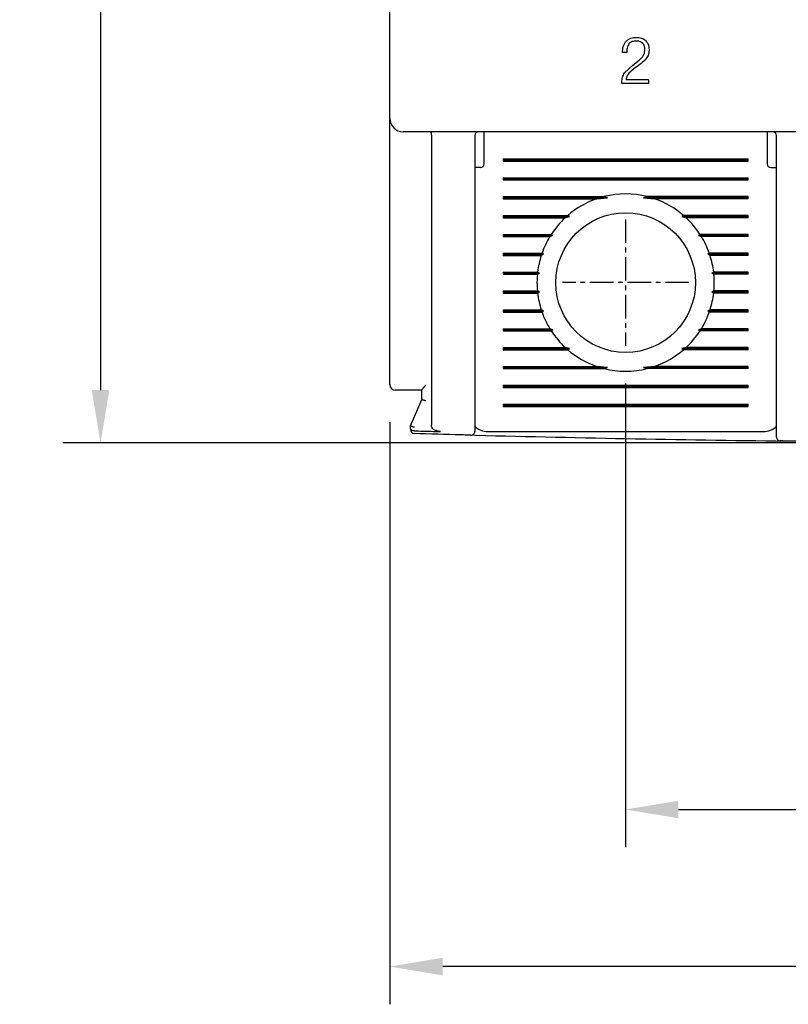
# Model space of a CAD drawing. Extents: x -26 to 1050, y -162 to 594.
# Tile 10 of 22: x 381 to 421, y 312 to 364. Entities that reach past the tile are written whole.
import ezdxf

# ---------------------------------------------------------------- set-up
doc = ezdxf.new("R2010")
doc.units = 0
doc.header["$MEASUREMENT"] = 0
doc.linetypes.add('CENTER', pattern=[2, 1.25, -0.25, 0.25, -0.25])
doc.layers.get('0').update_dxf_attribs({"linetype": 'CONTINUOUS'})
doc.layers.add('cen', color=1, linetype='CENTER')
doc.layers.add('di', color=3, linetype='CONTINUOUS')
doc.styles.add('KIM', font='ROMANS.shx', dxfattribs={"height": 5, "bigfont": 'GSG1.shx'})
doc.styles.get("Standard").update_dxf_attribs({"font": 'romans.shx', "height": 2, "bigfont": 'hgs.shx'})
doc.dimstyles.new('STANDARD$0', dxfattribs={"dimtxt": 5, "dimasz": 5, "dimexe": 1, "dimexo": 2, "dimgap": 2, "dimtad": 1, "dimdec": 4, "dimzin": 12, "dimdsep": 46, "dimtxsty": 'KIM', "dimcen": -1, "dimdle": 0.1, "dimadec": 0, "dimazin": 0, "dimtfac": 1, "dimtdec": 4, "dimtmove": 0, "dimatfit": 3, "dimfxl": 0, "dimtolj": 1, "dimtzin": 0, "dimarcsym": 0})

# ---------------------------------------------------------------- blocks, each defined once
blk = doc.blocks.new('*D72')
at = {"layer": 'di'}
for p, q in [((400.155, 342.884), (400.155, 312.028)), ((475.155, 342.784), (475.155, 312.028)), ((472.355, 314.028), (402.955, 314.028))]:
    blk.add_line(p, q, dxfattribs=at)
for points in [[(402.955, 314.495), (402.955, 313.561), (400.155, 314.028)], [(472.355, 314.495), (472.355, 313.561), (475.155, 314.028)]]:
    blk.add_solid(points, dxfattribs=at)
at = {"layer": 'di', "insert": (437.645, 317.028), "char_height": 2, "attachment_point": 5}
blk.add_mtext('\\A1;75', dxfattribs=at)
blk = doc.blocks.new('*D77')
at = {"layer": 'di'}
for p, q in [((398.955, 440.284), (382.816, 440.284)), ((384.816, 437.484), (384.816, 344.584)), ((435.655, 341.784), (382.816, 341.784))]:
    blk.add_line(p, q, dxfattribs=at)
for points in [[(384.35, 437.484), (385.283, 437.484), (384.816, 440.284)], [(384.35, 344.584), (385.283, 344.584), (384.816, 341.784)]]:
    blk.add_solid(points, dxfattribs=at)
at = {"layer": 'di', "insert": (381.816, 391.384), "char_height": 2, "attachment_point": 5, "rotation": 90}
blk.add_mtext('\\A1;98.5', dxfattribs=at)
blk = doc.blocks.new('*D71')
at = {"layer": 'di'}
for p, q in [((412.655, 344.929), (412.655, 320.355)), ((462.655, 344.929), (462.655, 320.355)), ((415.455, 322.355), (459.855, 322.355))]:
    blk.add_line(p, q, dxfattribs=at)
for points in [[(415.455, 322.822), (415.455, 321.889), (412.655, 322.355)], [(459.855, 322.822), (459.855, 321.889), (462.655, 322.355)]]:
    blk.add_solid(points, dxfattribs=at)
at = {"layer": 'di', "insert": (438.075, 325.355), "char_height": 2, "attachment_point": 5}
blk.add_mtext('\\A1;50', dxfattribs=at)

msp = doc.modelspace()

# ---------------------------------------------------------------- linework, layer by layer
for p, q in [((400.155, 358.984), (400.155, 421.584)), ((412.711, 362.483), (412.487, 362.483)), ((413.37, 362.071), (413.565, 362.267)), ((413.565, 362.267), (413.653, 362.446)), ((413.653, 362.446), (413.673, 362.645)), ((412.593, 361.401), (413.027, 361.81)), ((413.027, 361.81), (413.37, 362.071)), ((413.181, 361.681), (412.824, 361.38)), ((412.459, 360.848), (412.455, 360.92)), ((413.865, 360.848), (412.459, 360.848)), ((413.865, 361.04), (412.679, 361.04)), ((413.865, 361.04), (413.865, 360.848)), ((400.155, 358.157), (400.155, 358.984)), ((400.155, 344.884), (400.155, 358.157)), ((474.455, 358.284), (400.855, 358.284)), ((402.355, 358.098), (402.355, 358.1)), ((402.355, 358.098), (402.355, 342.722)), ((404.655, 358.084), (404.655, 343.283)), ((405.155, 357.884), (405.155, 358.284)), ((420.155, 358.284), (420.155, 357.884)), ((420.655, 342.972), (420.655, 358.084)), ((405.155, 356.584), (405.155, 357.884)), ((420.155, 357.884), (420.155, 356.584)), ((406.155, 356.842), (419.155, 356.842)), ((406.155, 356.842), (406.155, 356.726)), ((406.155, 356.784), (419.155, 356.784)), ((406.155, 356.726), (419.155, 356.726)), ((419.155, 356.726), (419.155, 356.842)), ((404.955, 356.384), (404.655, 356.384)), ((420.355, 356.384), (420.655, 356.384)), ((406.155, 355.842), (419.155, 355.842)), ((406.155, 355.842), (406.155, 355.726)), ((406.155, 355.784), (419.155, 355.784)), ((406.155, 355.726), (419.155, 355.726)), ((419.155, 355.726), (419.155, 355.842)), ((406.155, 354.842), (411.507, 354.842)), ((406.155, 354.842), (406.155, 354.726)), ((406.155, 354.784), (411.701, 354.784)), ((406.155, 354.726), (411.12, 354.726)), ((411.12, 354.726), (411.701, 354.784)), ((411.701, 354.784), (411.507, 354.842)), ((413.803, 354.842), (413.609, 354.784)), ((413.609, 354.784), (414.19, 354.726)), ((419.155, 354.784), (413.609, 354.784)), ((419.155, 354.842), (413.803, 354.842)), ((419.155, 354.726), (414.19, 354.726)), ((419.155, 354.726), (419.155, 354.842)), ((406.155, 353.842), (409.584, 353.842)), ((406.155, 353.842), (406.155, 353.726)), ((406.155, 353.784), (409.67, 353.784)), ((406.155, 353.726), (409.455, 353.726)), ((409.455, 353.726), (409.67, 353.784)), ((409.67, 353.784), (409.584, 353.842)), ((415.726, 353.842), (415.64, 353.784)), ((415.64, 353.784), (415.855, 353.726)), ((419.155, 353.784), (415.64, 353.784)), ((419.155, 353.842), (415.726, 353.842)), ((419.155, 353.726), (415.855, 353.726)), ((419.155, 353.726), (419.155, 353.842)), ((406.155, 352.842), (408.712, 352.842)), ((406.155, 352.842), (406.155, 352.726)), ((408.794, 352.784), (408.712, 352.842)), ((416.598, 352.842), (416.516, 352.784)), ((419.155, 352.842), (416.598, 352.842)), ((419.155, 352.726), (419.155, 352.842)), ((406.155, 352.784), (408.794, 352.784)), ((406.155, 352.726), (408.639, 352.726)), ((408.639, 352.726), (408.794, 352.784)), ((416.516, 352.784), (416.671, 352.726)), ((419.155, 352.784), (416.516, 352.784)), ((419.155, 352.726), (416.671, 352.726)), ((406.155, 351.842), (408.221, 351.842)), ((406.155, 351.842), (406.155, 351.726)), ((408.306, 351.784), (408.221, 351.842)), ((417.089, 351.842), (417.003, 351.784)), ((419.155, 351.842), (417.089, 351.842)), ((419.155, 351.726), (419.155, 351.842)), ((406.155, 351.784), (408.306, 351.784)), ((406.155, 351.726), (408.182, 351.726)), ((408.182, 351.726), (408.306, 351.784)), ((417.003, 351.784), (417.128, 351.726)), ((419.155, 351.784), (417.003, 351.784)), ((419.155, 351.726), (417.128, 351.726)), ((406.155, 350.842), (407.988, 350.842)), ((406.155, 350.842), (406.155, 350.726)), ((406.155, 350.784), (408.082, 350.784)), ((407.976, 350.726), (408.082, 350.784)), ((408.082, 350.784), (407.988, 350.842)), ((417.322, 350.842), (417.228, 350.784)), ((417.228, 350.784), (417.334, 350.726)), ((419.155, 350.784), (417.228, 350.784)), ((419.155, 350.842), (417.322, 350.842)), ((419.155, 350.726), (419.155, 350.842)), ((406.155, 350.726), (407.976, 350.726)), ((419.155, 350.726), (417.334, 350.726)), ((406.155, 349.842), (407.976, 349.842)), ((406.155, 349.842), (406.155, 349.726)), ((406.155, 349.784), (408.082, 349.784)), ((406.155, 349.726), (407.988, 349.726)), ((408.082, 349.784), (407.976, 349.842)), ((407.988, 349.726), (408.082, 349.784)), ((417.334, 349.842), (417.228, 349.784)), ((417.228, 349.784), (417.322, 349.726)), ((419.155, 349.784), (417.228, 349.784)), ((419.155, 349.726), (417.322, 349.726)), ((419.155, 349.842), (417.334, 349.842)), ((419.155, 349.726), (419.155, 349.842)), ((406.155, 348.842), (408.182, 348.842)), ((406.155, 348.842), (406.155, 348.726)), ((406.155, 348.784), (408.306, 348.784)), ((406.155, 348.726), (408.221, 348.726)), ((408.306, 348.784), (408.182, 348.842)), ((408.221, 348.726), (408.306, 348.784)), ((417.128, 348.842), (417.003, 348.784)), ((417.003, 348.784), (417.089, 348.726)), ((419.155, 348.784), (417.003, 348.784)), ((419.155, 348.726), (417.089, 348.726)), ((419.155, 348.842), (417.128, 348.842)), ((419.155, 348.726), (419.155, 348.842)), ((406.155, 347.842), (408.639, 347.842)), ((406.155, 347.842), (406.155, 347.726)), ((406.155, 347.784), (408.794, 347.784)), ((406.155, 347.726), (408.712, 347.726)), ((408.794, 347.784), (408.639, 347.842)), ((408.712, 347.726), (408.794, 347.784)), ((416.671, 347.842), (416.516, 347.784)), ((416.516, 347.784), (416.598, 347.726)), ((419.155, 347.784), (416.516, 347.784)), ((419.155, 347.726), (416.598, 347.726)), ((419.155, 347.842), (416.671, 347.842)), ((419.155, 347.726), (419.155, 347.842)), ((406.155, 346.842), (409.455, 346.842)), ((406.155, 346.842), (406.155, 346.726)), ((406.155, 346.784), (409.67, 346.784)), ((406.155, 346.726), (409.584, 346.726)), ((409.67, 346.784), (409.455, 346.842)), ((409.584, 346.726), (409.67, 346.784)), ((415.855, 346.842), (415.64, 346.784)), ((415.64, 346.784), (415.726, 346.726)), ((419.155, 346.784), (415.64, 346.784)), ((419.155, 346.726), (415.726, 346.726)), ((419.155, 346.842), (415.855, 346.842)), ((419.155, 346.726), (419.155, 346.842)), ((406.155, 345.842), (411.12, 345.842)), ((406.155, 345.842), (406.155, 345.726)), ((406.155, 345.784), (411.701, 345.784)), ((406.155, 345.726), (411.507, 345.726)), ((411.701, 345.784), (411.12, 345.842)), ((411.507, 345.726), (411.701, 345.784)), ((414.19, 345.842), (413.609, 345.784)), ((413.609, 345.784), (413.803, 345.726)), ((419.155, 345.784), (413.609, 345.784)), ((419.155, 345.726), (413.803, 345.726)), ((419.155, 345.842), (414.19, 345.842)), ((419.155, 345.726), (419.155, 345.842)), ((401.855, 344.584), (400.855, 344.584)), ((401.855, 344.084), (401.855, 344.592)), ((406.155, 344.842), (419.155, 344.842)), ((406.155, 344.842), (406.155, 344.726)), ((406.155, 344.784), (419.155, 344.784)), ((406.155, 344.726), (419.155, 344.726)), ((419.155, 344.726), (419.155, 344.842)), ((401.255, 342.684), (401.855, 344.084)), ((401.855, 344.084), (401.855, 344.084)), ((406.155, 343.842), (419.155, 343.842)), ((406.155, 343.842), (406.155, 343.726)), ((406.155, 343.784), (419.155, 343.784)), ((406.155, 343.726), (419.155, 343.726)), ((419.155, 343.726), (419.155, 343.842)), ((401.255, 342.683), (401.255, 342.684)), ((401.255, 342.56), (401.255, 342.683)), ((401.455, 342.428), (401.45, 342.428)), ((405.355, 342.384), (419.955, 342.384))]:
    msp.add_line(p, q)
msp.add_circle((412.655, 350.284), 3.7)
for centre, radius, start, end in [((400.855, 358.984), 0.7, 180, 270), ((404.855, 358.084), 0.2, 90, 180), ((420.455, 358.084), 0.2, 0, 90), ((404.955, 356.584), 0.2, 270, 0), ((420.355, 356.584), 0.2, 180, 270), ((412.655, 350.284), 4.7, 75.8668, 104.1332), ((412.655, 350.284), 4.7, 109.0625, 130.8026), ((412.655, 350.284), 4.7, 49.1974, 70.9375), ((412.655, 350.284), 4.7, 132.9123, 147.0301), ((412.655, 350.284), 4.7, 32.9699, 47.0877), ((412.655, 350.284), 4.7, 148.6925, 160.6442), ((412.655, 350.284), 4.7, 19.3558, 31.3075), ((412.655, 350.284), 4.7, 162.1296, 173.1848), ((412.655, 350.284), 4.7, 6.8152, 17.8704), ((412.655, 350.284), 4.7, 174.6005, 185.3995), ((412.655, 350.284), 4.7, 354.6005, 5.3995), ((412.655, 350.284), 4.7, 186.8152, 197.8704), ((412.655, 350.284), 4.7, 342.1296, 353.1848), ((412.655, 350.284), 4.7, 199.3558, 211.3075), ((412.655, 350.284), 4.7, 328.6925, 340.6442), ((412.655, 350.284), 4.7, 212.9699, 227.0877), ((412.655, 350.284), 4.7, 312.9123, 327.0301), ((412.655, 350.284), 4.7, 229.1974, 250.9375), ((412.655, 350.284), 4.7, 289.0625, 310.8026), ((412.655, 350.284), 4.7, 255.8668, 284.1332), ((400.455, 344.884), 0.3, 180, 270), ((401.455, 342.479), 0.2, 180, 268.4345), ((404.455, 342.4), 0.2, 268.5642, 0), ((405.355, 343.384), 1, 225.4794, 270), ((419.955, 343.384), 1, 270, 314.6343), ((437.655, 1666.994), 1325.21, 268.551465, 269.2866), ((420.855, 342.091), 0.2, 180, 269.2735)]:
    msp.add_arc(centre, radius, start, end)
for points, knots in [([(412.679, 363.075), (412.715, 363.109), (412.787, 363.177), (412.967, 363.267), (413.116, 363.277), (413.216, 363.284)], [0, 0, 0, 0, 0.24948, 0.49847, 1, 1, 1, 1]), ([(413.216, 363.284), (413.309, 363.278), (413.447, 363.268), (413.618, 363.192), (413.688, 363.132), (413.723, 363.101)], [0, 0, 0, 0, 0.499846, 0.749206, 1, 1, 1, 1]), ([(412.487, 362.483), (412.496, 362.589), (412.508, 362.748), (412.582, 362.949), (412.647, 363.033), (412.679, 363.075)], [0, 0, 0, 0, 0.501075, 0.750315, 1, 1, 1, 1]), ([(412.83, 362.937), (412.808, 362.904), (412.766, 362.837), (412.719, 362.683), (412.715, 362.563), (412.711, 362.483)], [0, 0, 0, 0, 0.248611, 0.497696, 1, 1, 1, 1]), ([(413.208, 363.092), (413.137, 363.087), (413.03, 363.08), (412.903, 363.013), (412.854, 362.962), (412.83, 362.937)], [0, 0, 0, 0, 0.5002106, 0.7494719, 1, 1, 1, 1]), ([(413.558, 362.968), (413.534, 362.989), (413.486, 363.031), (413.368, 363.082), (413.272, 363.088), (413.208, 363.092)], [0, 0, 0, 0, 0.250075, 0.499353, 1, 1, 1, 1]), ([(413.673, 362.645), (413.669, 362.704), (413.664, 362.792), (413.616, 362.901), (413.578, 362.946), (413.558, 362.968)], [0, 0, 0, 0, 0.499693, 0.748778, 1, 1, 1, 1]), ([(413.723, 363.101), (413.751, 363.07), (413.806, 363.008), (413.882, 362.856), (413.891, 362.729), (413.897, 362.645)], [0, 0, 0, 0, 0.250219, 0.499608, 1, 1, 1, 1]), ([(413.897, 362.645), (413.893, 362.558), (413.884, 362.384), (413.794, 362.236), (413.749, 362.162)], [0, 0, 0, 0, 0.502916, 1, 1, 1, 1]), ([(413.749, 362.162), (413.663, 362.072), (413.491, 361.891), (413.284, 361.751), (413.181, 361.681)], [0, 0, 0, 0, 0.499469, 1, 1, 1, 1]), ([(412.455, 360.92), (412.46, 361.005), (412.47, 361.176), (412.552, 361.326), (412.593, 361.401)], [0, 0, 0, 0, 0.502014, 1, 1, 1, 1]), ([(412.824, 361.38), (412.787, 361.329), (412.712, 361.227), (412.69, 361.102), (412.679, 361.04)], [0, 0, 0, 0, 0.502511, 1, 1, 1, 1]), ([(402.301, 358.284), (402.302, 358.284), (402.305, 358.284), (402.314, 358.281), (402.328, 358.263), (402.342, 358.221), (402.352, 358.165), (402.354, 358.122), (402.355, 358.1)], [0, 0, 0, 0, 0.013213, 0.11534, 0.344004, 0.565228, 0.782542, 1, 1, 1, 1]), ([(400.855, 344.584), (400.826, 344.584), (400.753, 344.584), (400.64, 344.584), (400.538, 344.584), (400.468, 344.584), (400.459, 344.584), (400.455, 344.584)], [0, 0, 0, 0, 0.136761, 0.351246, 0.567071, 0.783547, 1, 1, 1, 1]), ([(401.855, 344.592), (401.857, 344.599), (401.862, 344.614), (401.901, 344.665), (401.966, 344.743), (402.023, 344.811), (402.054, 344.849), (402.055, 344.85)], [0, 0, 0, 0, 0.166463, 0.370417, 0.654058, 0.991867, 1, 1, 1, 1]), ([(402.055, 344.02), (402.053, 344.02), (402.037, 344.023), (401.999, 344.032), (401.944, 344.046), (401.895, 344.061), (401.861, 344.075), (401.857, 344.081), (401.855, 344.084)], [0, 0, 0, 0, 0.0143033, 0.1552665, 0.3704072, 0.5814984, 0.7907165, 1, 1, 1, 1]), ([(404.655, 343.283), (404.655, 343.249), (404.655, 343.104), (404.655, 342.859), (404.655, 342.606), (404.655, 342.433), (404.655, 342.411), (404.655, 342.4)], [0, 0, 0, 0, 0.071704, 0.303853, 0.535929, 0.767964, 1, 1, 1, 1]), ([(420.655, 342.091), (420.655, 342.092), (420.655, 342.096), (420.655, 342.169), (420.655, 342.364), (420.655, 342.641), (420.655, 342.862), (420.655, 342.972)], [0, 0, 0, 0, 0.070956, 0.303199, 0.535461, 0.76773, 1, 1, 1, 1]), ([(401.455, 342.619), (401.453, 342.619), (401.437, 342.623), (401.399, 342.631), (401.344, 342.645), (401.295, 342.66), (401.261, 342.674), (401.257, 342.68), (401.255, 342.683)], [0, 0, 0, 0, 0.014306, 0.155256, 0.370396, 0.58149, 0.790712, 1, 1, 1, 1]), ([(401.45, 342.428), (401.43, 342.429), (401.388, 342.432), (401.334, 342.451), (401.29, 342.48), (401.262, 342.516), (401.255, 342.545), (401.255, 342.559), (401.255, 342.56)], [0, 0, 0, 0, 0.187029, 0.373742, 0.568779, 0.784584, 0.990806, 1, 1, 1, 1]), ([(401.455, 342.428), (401.755, 342.42), (402.216, 342.407), (402.677, 342.395), (402.838, 342.391)], [0, 0, 0, 0, 0.6504977, 1, 1, 1, 1]), ([(402.838, 342.391), (402.755, 342.399), (402.626, 342.413), (402.479, 342.492), (402.4, 342.57), (402.36, 342.65), (402.357, 342.7), (402.355, 342.722)], [0, 0, 0, 0, 0.386149, 0.595901, 0.764075, 0.898709, 1, 1, 1, 1]), ([(404.45, 342.2), (404.278, 342.204), (403.278, 342.23), (402.278, 342.256), (401.449, 342.279)], [0, 0, 0, 0, 0.171722, 1, 1, 1, 1]), ([(423.853, 341.856), (423.025, 341.865), (422.025, 341.876), (421.025, 341.888), (420.852, 341.891)], [0, 0, 0, 0, 0.827381, 1, 1, 1, 1])]:
    msp.add_open_spline(points, degree=3, knots=knots)
at = {"layer": 'cen'}
for p, q in [((412.655, 353.639), (412.655, 346.929)), ((416.01, 350.284), (409.3, 350.284))]:
    msp.add_line(p, q, dxfattribs=at)

# ---------------------------------------------------------------- dimensions: what is measured, and where the dimension line sits
at = {"layer": 'di'}
dim = msp.add_linear_dim(base=(384.816, 341.784), p1=(400.955, 440.284), p2=(437.655, 341.784), angle=90, dimstyle='STANDARD$0', override={"dimtxt": 3, "dimasz": 2.8, "dimexe": 2, "dimdec": 2, "dimzin": 8, "dimtxsty": 'Standard', "dimcen": 0, "dimclrd": 256, "dimclre": 256, "dimclrt": 256, "dimadec": 2, "dimazin": 2, "dimtfac": 0.6, "dimtdec": 2, "dimtzin": 8, "dimlwd": 65535, "dimlwe": 65535, "dimarcsym": 1}, dxfattribs=at)
dim.commit()
dim.dimension.update_dxf_attribs({"geometry": '*D77', "text_midpoint": (384.816, 391.384), "dimtype": 160})
for base, p1, p2, picture, middle in [((462.655, 322.355), (412.655, 346.929), (462.655, 346.929), '*D71', (438.075, 322.355)), ((400.155, 314.028), (475.155, 344.784), (400.155, 344.884), '*D72', (437.645, 314.028))]:
    dim = msp.add_linear_dim(base=base, p1=p1, p2=p2, dimstyle='STANDARD$0', override={"dimtxt": 3, "dimasz": 2.8, "dimexe": 2, "dimdec": 2, "dimzin": 8, "dimtxsty": 'Standard', "dimcen": 0, "dimclrd": 256, "dimclre": 256, "dimclrt": 256, "dimadec": 2, "dimazin": 2, "dimtfac": 0.6, "dimtdec": 2, "dimtzin": 8, "dimlwd": 65535, "dimlwe": 65535, "dimarcsym": 1}, dxfattribs=at)
    dim.commit()
    dim.dimension.update_dxf_attribs({"geometry": picture, "text_midpoint": middle, "dimtype": 160})

doc.saveas('drawing.dxf')
